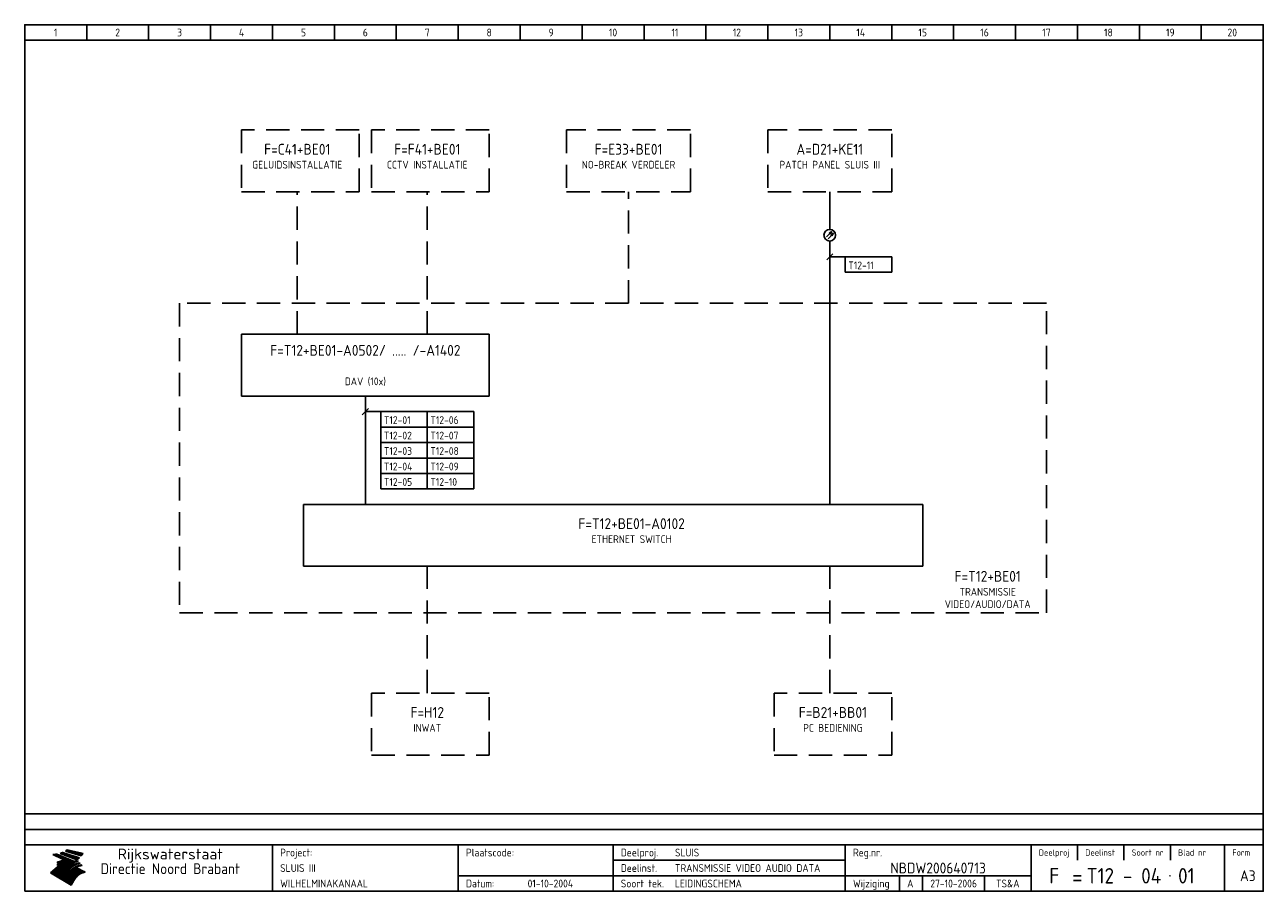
# Model space of a CAD drawing. Extents: x 10 to 410, y 10 to 290.
import ezdxf
from ezdxf.enums import TextEntityAlignment as Align

# ---------------------------------------------------------------- set-up
doc = ezdxf.new("R2010")
doc.units = 0
doc.header["$LTSCALE"] = 15
doc.header["$MEASUREMENT"] = 0
doc.linetypes.add('DASHED', pattern=[0.75, 0.5, -0.25])
doc.layers.get('0').update_dxf_attribs({"linetype": 'CONTINUOUS'})
for name, color, linetype in [('0-25', 7, 'CONTINUOUS'), ('0-35', 2, 'CONTINUOUS'), ('0-50', 3, 'CONTINUOUS'), ('B-25', 7, 'CONTINUOUS'), ('B-35', 2, 'CONTINUOUS'), ('S-25', 7, 'CONTINUOUS')]:
    doc.layers.add(name, color=color, linetype=linetype)
doc.styles.add('ISO', font='iso.shx')
doc.styles.get("Standard").update_dxf_attribs({"font": 'iso.shx'})

# ---------------------------------------------------------------- blocks, each defined once
blk = doc.blocks.new('0301B5')
at = {"layer": 'S-25'}
for p, q in [((15, 0), (0, 0)), ((0, 0), (0, -5)), ((15, -5), (15, 0)), ((0, -5), (15, -5))]:
    blk.add_line(p, q, dxfattribs=at)
at = {"layer": 'B-25', "style": 'ISO'}
blk.add_attdef('KA', (1, -4), '', height=2.5, dxfattribs=at)
blk = doc.blocks.new('KADERA3')
at = {"layer": '0-25'}
for p, q in [((30, 285), (30, 290)), ((50, 285), (50, 290)), ((70, 285), (70, 290)), ((90, 285), (90, 290)), ((110, 285), (110, 290)), ((130, 285), (130, 290)), ((150, 285), (150, 290)), ((170, 285), (170, 290)), ((190, 285), (190, 290)), ((210, 285), (210, 290)), ((230, 285), (230, 290)), ((250, 285), (250, 290)), ((270, 285), (270, 290)), ((290, 285), (290, 290)), ((310, 285), (310, 290)), ((330, 285), (330, 290)), ((350, 285), (350, 290)), ((370, 285), (370, 290)), ((390, 285), (390, 290)), ((10, 285), (410, 285)), ((410, 35), (10, 35)), ((410, 30), (10, 30)), ((350, 25), (350, 20)), ((365, 25), (365, 20)), ((380, 25), (380, 20)), ((200, 20), (275, 20)), ((150, 15), (335, 15)), ((292.5, 15), (292.5, 10)), ((300, 15), (300, 10)), ((320, 15), (320, 10))]:
    blk.add_line(p, q, dxfattribs=at)
at = {"layer": '0-25', "color": 7}
for p, q in [((19.1, 21.89), (25.12, 19)), ((19.1, 21.89), (25.12, 19)), ((19.17, 21.86), (20.7, 21.86)), ((19.29, 21.8), (20.83, 21.8)), ((19.4, 21.75), (20.96, 21.75)), ((19.52, 21.69), (21.09, 21.69)), ((19.64, 21.63), (21.22, 21.63)), ((19.74, 21.92), (20.56, 21.92)), ((19.75, 21.58), (21.36, 21.58)), ((19.87, 21.52), (21.49, 21.52)), ((19.99, 21.47), (21.62, 21.47)), ((20.11, 21.41), (21.75, 21.41)), ((20.22, 21.35), (21.88, 21.35)), ((20.25, 21.97), (20.43, 21.97)), ((20.34, 21.3), (22.02, 21.3)), ((20.38, 21.99), (26.02, 19.59)), ((20.38, 21.99), (26.02, 19.59)), ((20.46, 21.24), (22.15, 21.24)), ((20.57, 21.18), (22.28, 21.18)), ((20.69, 21.13), (22.41, 21.13)), ((20.81, 21.07), (22.55, 21.07)), ((20.92, 21.02), (22.68, 21.02)), ((21.04, 20.96), (22.81, 20.96)), ((21.16, 20.9), (22.94, 20.9)), ((21.27, 20.85), (23.07, 20.85)), ((21.39, 20.79), (23.21, 20.79)), ((21.47, 22.25), (26.83, 20.19)), ((21.47, 22.25), (26.83, 20.19)), ((21.49, 22.25), (23.07, 22.25)), ((21.51, 20.73), (23.34, 20.73)), ((21.6, 22.2), (23.25, 22.2)), ((21.63, 20.68), (23.47, 20.68)), ((21.65, 22.31), (22.89, 22.31)), ((21.74, 20.62), (23.6, 20.62)), ((21.75, 22.14), (23.42, 22.14)), ((21.8, 22.37), (22.71, 22.37)), ((21.86, 20.57), (23.73, 20.57)), ((21.9, 22.08), (23.6, 22.08)), ((21.94, 22.42), (22.53, 22.42)), ((21.98, 20.51), (23.87, 20.51)), ((22.04, 22.03), (23.78, 22.03)), ((22.06, 22.48), (22.36, 22.48)), ((22.09, 20.45), (24, 20.45)), ((22.18, 22.53), (27.65, 20.8)), ((22.18, 22.53), (27.65, 20.8)), ((22.19, 21.97), (23.96, 21.97)), ((22.21, 20.4), (24.13, 20.4)), ((22.33, 20.34), (24.26, 20.34)), ((22.34, 21.92), (24.13, 21.92)), ((22.37, 20), (23.08, 20)), ((22.44, 20.28), (24.4, 20.28)), ((22.48, 21.86), (24.31, 21.86)), ((22.49, 20.06), (23.04, 20.06)), ((22.56, 20.23), (24.53, 20.23)), ((22.61, 20.12), (22.93, 20.12)), ((22.63, 21.8), (24.49, 21.8)), ((22.68, 20.17), (24.66, 20.17)), ((22.71, 20.17), (22.82, 20.17)), ((23.11, 20.02), (22.77, 20.2)), ((23.11, 20.02), (22.77, 20.2)), ((22.78, 21.75), (24.67, 21.75)), ((22.79, 20.12), (24.79, 20.12)), ((22.91, 20.06), (24.92, 20.06)), ((22.92, 21.69), (24.85, 21.69)), ((23.03, 20), (25.06, 20)), ((23.07, 21.63), (25.02, 21.63)), ((23.14, 22.99), (28.22, 21.46)), ((23.14, 22.99), (28.22, 21.46)), ((23.15, 22.98), (25.33, 22.98)), ((23.22, 21.58), (25.2, 21.58)), ((23.23, 23.04), (25.09, 23.04)), ((23.32, 23.1), (24.84, 23.1)), ((23.34, 22.93), (25.57, 22.93)), ((23.36, 21.52), (25.38, 21.52)), ((23.4, 23.15), (24.6, 23.15)), ((23.49, 23.21), (24.36, 23.21)), ((23.51, 21.47), (25.56, 21.47)), ((23.52, 22.87), (25.81, 22.87)), ((23.57, 23.27), (24.12, 23.27)), ((23.64, 23.32), (23.87, 23.32)), ((23.66, 21.41), (25.74, 21.41)), ((23.7, 23.36), (28.82, 22.17)), ((23.7, 23.36), (28.82, 22.17)), ((23.71, 22.82), (26.06, 22.82)), ((23.8, 21.35), (25.91, 21.35)), ((23.9, 22.76), (26.3, 22.76)), ((23.95, 21.3), (26.09, 21.3)), ((24.09, 22.7), (26.54, 22.7)), ((24.09, 21.24), (26.27, 21.24)), ((24.24, 21.18), (26.45, 21.18)), ((24.27, 22.65), (26.78, 22.65)), ((24.39, 21.13), (26.62, 21.13)), ((24.46, 22.59), (27.03, 22.59)), ((24.53, 21.07), (26.8, 21.07)), ((24.65, 22.53), (27.27, 22.53)), ((24.68, 21.02), (26.98, 21.02)), ((24.83, 20.96), (27.16, 20.96)), ((24.84, 22.48), (27.51, 22.48)), ((24.97, 20.9), (27.34, 20.9)), ((25.02, 22.42), (27.75, 22.42)), ((25.12, 20.85), (27.51, 20.85)), ((25.21, 22.37), (28, 22.37)), ((25.27, 20.79), (27.63, 20.79)), ((25.4, 22.31), (28.24, 22.31)), ((25.41, 20.73), (27.57, 20.73)), ((25.56, 20.68), (27.51, 20.68)), ((25.58, 22.25), (28.48, 22.25)), ((25.71, 20.62), (27.44, 20.62)), ((25.77, 22.2), (28.72, 22.2)), ((25.85, 20.57), (27.37, 20.57)), ((25.96, 22.14), (28.79, 22.14)), ((26, 20.51), (27.29, 20.51)), ((26.15, 22.08), (28.75, 22.08)), ((26.15, 20.45), (27.22, 20.45)), ((26.29, 20.4), (27.14, 20.4)), ((26.33, 22.03), (28.71, 22.03)), ((26.44, 20.34), (27.06, 20.34)), ((26.52, 21.97), (28.66, 21.97)), ((26.59, 20.28), (26.97, 20.28)), ((26.71, 21.92), (28.62, 21.92)), ((26.73, 20.23), (26.89, 20.23)), ((26.9, 21.86), (28.57, 21.86)), ((27.08, 21.8), (28.52, 21.8)), ((27.27, 21.75), (28.48, 21.75)), ((27.46, 21.69), (28.43, 21.69)), ((27.65, 21.63), (28.38, 21.63)), ((27.83, 21.58), (28.33, 21.58)), ((28.02, 21.52), (28.28, 21.52)), ((28.21, 21.47), (28.22, 21.47)), ((20.58, 17.88), (18.3, 16)), ((20.58, 17.88), (18.3, 16)), ((24.94, 11.97), (18.3, 16)), ((24.94, 11.97), (18.3, 16)), ((18.31, 16.01), (20.96, 16.01)), ((18.38, 16.07), (21.46, 16.07)), ((18.45, 16.12), (21.88, 16.12)), ((18.52, 16.18), (22.15, 16.18)), ((18.59, 16.23), (22.38, 16.23)), ((18.65, 16.29), (22.58, 16.29)), ((18.72, 16.35), (22.75, 16.35)), ((18.79, 16.4), (22.91, 16.4)), ((18.86, 16.46), (20.6, 16.46)), ((18.93, 16.52), (20.6, 16.52)), ((18.99, 16.57), (20.6, 16.57)), ((19.06, 16.63), (20.6, 16.63)), ((19.13, 16.68), (20.6, 16.68)), ((19.2, 16.74), (20.6, 16.74)), ((19.27, 16.8), (20.6, 16.8)), ((19.33, 16.85), (21.07, 16.85)), ((19.4, 16.91), (21.55, 16.91)), ((19.47, 16.97), (21.88, 16.97)), ((19.54, 17.02), (22.13, 17.02)), ((19.61, 17.08), (22.34, 17.08)), ((19.67, 17.13), (20.6, 17.13)), ((19.74, 17.19), (20.6, 17.19)), ((19.81, 17.25), (20.6, 17.25)), ((19.88, 17.3), (20.6, 17.3)), ((19.95, 17.36), (20.6, 17.36)), ((20.01, 17.42), (20.6, 17.42)), ((20.08, 17.47), (20.93, 17.47)), ((20.15, 17.53), (21.26, 17.53)), ((20.22, 17.58), (21.51, 17.58)), ((20.29, 17.64), (21.72, 17.64)), ((20.35, 17.7), (21.9, 17.7)), ((20.42, 17.75), (22.07, 17.75)), ((20.49, 17.81), (22.22, 17.81)), ((20.56, 17.87), (22.36, 17.87)), ((20.6, 19.11), (20.58, 19.51)), ((20.6, 19.11), (20.58, 19.51)), ((20.58, 19.5), (22.09, 19.5)), ((20.58, 19.44), (21.95, 19.44)), ((20.59, 19.38), (21.79, 19.38)), ((20.59, 19.33), (21.62, 19.33)), ((20.59, 19.27), (21.42, 19.27)), ((20.6, 19.22), (21.2, 19.22)), ((20.6, 19.16), (20.93, 19.16)), ((20.6, 19.11), (20.69, 19.12)), ((20.6, 19.11), (20.69, 19.12)), ((20.6, 18.79), (20.77, 18.81)), ((20.6, 18.79), (20.77, 18.81)), ((20.6, 18.29), (20.6, 18.79)), ((20.6, 18.29), (20.6, 18.79)), ((20.6, 18.77), (22.46, 18.77)), ((20.6, 18.71), (22.33, 18.71)), ((20.6, 18.65), (22.19, 18.65)), ((20.6, 18.6), (22.04, 18.6)), ((20.6, 18.54), (21.87, 18.54)), ((20.6, 18.48), (21.68, 18.48)), ((20.6, 18.43), (21.46, 18.43)), ((20.6, 18.37), (21.21, 18.37)), ((20.6, 18.32), (20.87, 18.32)), ((20.6, 18.29), (20.88, 18.32)), ((20.6, 18.29), (20.88, 18.32)), ((20.6, 17.88), (20.86, 17.91)), ((20.6, 17.88), (20.86, 17.91)), ((20.6, 17.43), (20.97, 17.48)), ((20.6, 17.43), (20.97, 17.48)), ((20.6, 17.43), (20.6, 17.09)), ((20.6, 17.43), (20.6, 17.09)), ((20.6, 17.09), (21.26, 17.16)), ((20.6, 17.09), (21.26, 17.16)), ((20.6, 16.8), (21.37, 16.89)), ((20.6, 16.8), (21.37, 16.89)), ((20.6, 16.8), (20.6, 16.45)), ((20.6, 16.8), (20.6, 16.45)), ((20.6, 16.45), (21.56, 16.56)), ((20.6, 16.45), (21.56, 16.56)), ((20.6, 15.97), (21.67, 16.09)), ((20.6, 15.97), (21.67, 16.09)), ((20.7, 16.46), (23.06, 16.46)), ((20.9, 19.55), (22.23, 19.55)), ((20.9, 18.82), (22.59, 18.82)), ((20.98, 17.92), (22.5, 17.92)), ((21.02, 17.13), (22.53, 17.13)), ((21.19, 19.61), (22.35, 19.61)), ((21.2, 16.52), (23.2, 16.52)), ((21.32, 18.88), (22.71, 18.88)), ((21.32, 17.98), (22.62, 17.98)), ((21.42, 19.67), (22.47, 19.67)), ((21.47, 17.19), (22.7, 17.19)), ((21.59, 18.03), (22.74, 18.03)), ((21.61, 18.93), (22.82, 18.93)), ((21.62, 19.72), (22.59, 19.72)), ((21.72, 16.57), (23.32, 16.57)), ((21.77, 17.25), (22.85, 17.25)), ((21.8, 19.78), (22.69, 19.78)), ((21.8, 18.09), (22.85, 18.09)), ((21.84, 18.99), (22.92, 18.99)), ((21.96, 19.83), (22.79, 19.83)), ((21.99, 18.15), (22.95, 18.15)), ((22.01, 17.3), (22.99, 17.3)), ((22.03, 19.05), (23.03, 19.05)), ((22.1, 16.63), (23.44, 16.63)), ((22.11, 19.89), (22.89, 19.89)), ((22.16, 18.2), (23.05, 18.2)), ((22.21, 19.1), (23.12, 19.1)), ((22.21, 17.36), (23.12, 17.36)), ((22.24, 19.95), (22.99, 19.95)), ((22.31, 18.26), (23.15, 18.26)), ((22.36, 19.16), (23.22, 19.16)), ((22.38, 16.68), (23.56, 16.68)), ((22.39, 17.42), (23.24, 17.42)), ((22.45, 18.32), (23.24, 18.32)), ((22.51, 19.22), (23.3, 19.22)), ((22.56, 17.47), (23.36, 17.47)), ((22.59, 18.37), (23.33, 18.37)), ((22.6, 16.74), (23.66, 16.74)), ((22.64, 19.27), (23.39, 19.27)), ((22.71, 18.43), (23.42, 18.43)), ((22.71, 17.53), (23.47, 17.53)), ((22.77, 19.33), (23.47, 19.33)), ((22.79, 16.8), (23.77, 16.8)), ((22.83, 18.48), (23.5, 18.48)), ((22.84, 17.58), (23.57, 17.58)), ((22.89, 19.38), (23.55, 19.38)), ((22.94, 18.54), (23.58, 18.54)), ((22.96, 16.85), (23.86, 16.85)), ((22.97, 17.64), (23.67, 17.64)), ((23, 19.44), (23.63, 19.44)), ((23.04, 18.6), (23.66, 18.6)), ((23.1, 19.5), (23.72, 19.5)), ((23.1, 17.7), (23.77, 17.7)), ((23.12, 16.91), (23.96, 16.91)), ((23.14, 18.65), (23.74, 18.65)), ((23.15, 19.95), (25.19, 19.95)), ((23.21, 19.55), (23.8, 19.55)), ((23.21, 17.75), (23.86, 17.75)), ((23.21, 16.01), (28.9, 16.01)), ((23.24, 18.71), (23.82, 18.71)), ((23.26, 19.89), (25.32, 19.89)), ((23.26, 16.97), (24.05, 16.97)), ((23.3, 19.61), (23.88, 19.61)), ((23.32, 17.81), (23.95, 17.81)), ((23.33, 18.77), (23.91, 18.77)), ((23.37, 16.07), (29.08, 16.07)), ((23.38, 19.83), (25.45, 19.83)), ((23.39, 19.67), (23.81, 19.67)), ((23.39, 17.02), (24.14, 17.02)), ((23.42, 18.82), (23.99, 18.82)), ((23.42, 17.87), (24.03, 17.87)), ((23.45, 19.7), (23.58, 19.79)), ((23.45, 19.7), (23.58, 19.79)), ((23.48, 19.72), (23.7, 19.72)), ((23.5, 19.78), (25.58, 19.78)), ((23.51, 18.88), (24.07, 18.88)), ((23.51, 16.12), (29.27, 16.12)), ((23.52, 17.92), (24.11, 17.92)), ((23.52, 17.08), (24.22, 17.08)), ((23.54, 18.9), (24.3, 19.42)), ((23.54, 18.9), (24.3, 19.42)), ((23.56, 19.78), (23.59, 19.78)), ((23.56, 19.39), (23.9, 19.62)), ((23.56, 19.39), (23.9, 19.62)), ((23.58, 19.79), (23.9, 19.62)), ((23.58, 19.79), (23.9, 19.62)), ((23.59, 18.93), (24.15, 18.93)), ((23.61, 19.72), (25.72, 19.72)), ((23.62, 17.98), (24.2, 17.98)), ((23.63, 17.13), (24.3, 17.13)), ((23.65, 18.59), (24.62, 19.25)), ((23.65, 18.59), (24.62, 19.25)), ((29.41, 16.17), (23.65, 16.17)), ((23.67, 18.99), (24.23, 18.99)), ((23.71, 18.03), (24.28, 18.03)), ((23.73, 19.67), (25.85, 19.67)), ((23.75, 19.05), (24.32, 19.05)), ((23.75, 17.19), (24.38, 17.19)), ((23.77, 16.23), (29.47, 16.23)), ((23.79, 18.09), (24.36, 18.09)), ((23.83, 19.1), (24.4, 19.1)), ((23.85, 19.61), (25.98, 19.61)), ((23.85, 17.25), (24.46, 17.25)), ((23.88, 18.15), (24.44, 18.15)), ((23.89, 16.29), (29.36, 16.29)), ((23.92, 19.16), (24.48, 19.16)), ((23.94, 18.19), (25.23, 19.07)), ((23.94, 18.19), (25.23, 19.07)), ((23.95, 17.3), (24.55, 17.3)), ((23.96, 19.55), (25.96, 19.55)), ((23.96, 18.2), (24.53, 18.2)), ((24, 19.22), (24.56, 19.22)), ((24, 16.35), (29.24, 16.35)), ((24.04, 18.26), (24.61, 18.26)), ((24.05, 17.36), (24.63, 17.36)), ((24.06, 17.88), (25.34, 18.76)), ((24.06, 17.88), (25.34, 18.76)), ((24.08, 19.5), (25.88, 19.5)), ((24.08, 19.27), (24.58, 19.27)), ((24.11, 16.4), (29.13, 16.4)), ((24.13, 18.32), (24.69, 18.32)), ((24.14, 17.42), (24.71, 17.42)), ((24.16, 19.33), (24.47, 19.33)), ((24.2, 19.44), (25.79, 19.44)), ((24.21, 18.37), (24.77, 18.37)), ((24.21, 16.46), (29.02, 16.46)), ((24.23, 17.47), (24.79, 17.47)), ((24.24, 17.48), (25.52, 18.36)), ((24.24, 17.48), (25.52, 18.36)), ((24.25, 19.38), (24.36, 19.38)), ((24.29, 18.43), (24.85, 18.43)), ((24.3, 19.42), (24.62, 19.25)), ((24.3, 19.42), (24.62, 19.25)), ((24.31, 19.38), (25.71, 19.38)), ((24.31, 17.53), (24.87, 17.53)), ((24.31, 16.52), (28.91, 16.52)), ((24.35, 17.17), (25.64, 18.05)), ((24.35, 17.17), (25.64, 18.05)), ((24.37, 18.48), (24.94, 18.48)), ((24.39, 17.58), (24.96, 17.58)), ((24.4, 16.57), (28.79, 16.57)), ((24.43, 19.33), (25.62, 19.33)), ((24.45, 18.54), (25.02, 18.54)), ((24.47, 17.64), (25.04, 17.64)), ((24.49, 16.63), (28.68, 16.63)), ((24.54, 18.6), (25.1, 18.6)), ((24.55, 19.27), (25.54, 19.27)), ((24.56, 17.7), (25.12, 17.7)), ((24.57, 16.68), (28.57, 16.68)), ((24.62, 18.65), (25.18, 18.65)), ((24.63, 16.72), (25.91, 17.6)), ((24.63, 16.72), (25.91, 17.6)), ((24.64, 17.75), (25.2, 17.75)), ((24.66, 16.74), (28.45, 16.74)), ((24.67, 19.22), (25.45, 19.22)), ((24.7, 18.71), (25.27, 18.71)), ((24.72, 17.81), (25.29, 17.81)), ((24.74, 16.8), (28.34, 16.8)), ((24.78, 19.16), (25.37, 19.16)), ((24.78, 18.77), (25.34, 18.77)), ((24.8, 17.87), (25.37, 17.87)), ((24.82, 16.85), (28.23, 16.85)), ((24.87, 18.82), (25.4, 18.82)), ((24.89, 17.92), (25.45, 17.92)), ((24.9, 19.1), (25.28, 19.1)), ((24.9, 16.91), (28.11, 16.91)), ((24.95, 18.88), (25.45, 18.88)), ((24.97, 17.98), (25.53, 17.98)), ((24.99, 16.97), (28, 16.97)), ((25.02, 19.05), (25.2, 19.05)), ((25.03, 18.93), (25.51, 18.93)), ((25.05, 18.03), (25.61, 18.03)), ((25.07, 17.02), (27.89, 17.02)), ((25.11, 18.99), (25.57, 18.99)), ((26.02, 19.59), (25.12, 19)), ((26.02, 19.59), (25.12, 19)), ((25.13, 18.09), (25.68, 18.09)), ((25.15, 17.08), (27.77, 17.08)), ((25.19, 19.05), (25.63, 19.05)), ((25.21, 18.15), (25.75, 18.15)), ((25.23, 17.13), (27.66, 17.13)), ((25.26, 19.1), (25.7, 19.1)), ((25.3, 18.2), (25.82, 18.2)), ((25.31, 17.19), (27.55, 17.19)), ((25.33, 19.16), (25.77, 19.16)), ((25.38, 18.26), (25.89, 18.26)), ((25.39, 19.22), (25.85, 19.22)), ((25.4, 17.25), (27.43, 17.25)), ((25.46, 18.32), (25.97, 18.32)), ((25.47, 19.27), (25.93, 19.27)), ((25.48, 17.3), (27.32, 17.3)), ((25.54, 19.33), (26.03, 19.33)), ((25.54, 18.37), (26.06, 18.37)), ((25.56, 17.36), (27.21, 17.36)), ((25.62, 18.43), (26.14, 18.43)), ((25.63, 19.38), (26.13, 19.38)), ((25.64, 17.42), (27.1, 17.42)), ((25.7, 18.48), (26.24, 18.48)), ((25.72, 19.44), (26.24, 19.44)), ((25.73, 17.47), (26.98, 17.47)), ((25.79, 18.54), (26.34, 18.54)), ((25.81, 17.53), (26.87, 17.53)), ((25.82, 19.5), (26.36, 19.5)), ((25.89, 18.6), (26.46, 18.6)), ((25.89, 17.58), (26.76, 17.58)), ((25.93, 19.55), (26.53, 19.55)), ((25.96, 17.64), (26.64, 17.64)), ((25.99, 18.65), (26.58, 18.65)), ((26.04, 17.7), (26.59, 17.7)), ((26.06, 19.61), (26.85, 19.61)), ((26.1, 18.71), (26.72, 18.71)), ((26.12, 17.75), (26.67, 17.75)), ((26.2, 17.81), (26.76, 17.81)), ((26.21, 19.67), (27.23, 19.67)), ((26.23, 18.77), (26.89, 18.77)), ((26.29, 17.87), (26.86, 17.87)), ((26.37, 18.82), (27.09, 18.82)), ((26.39, 17.92), (26.97, 17.92)), ((26.44, 19.72), (27.18, 19.72)), ((26.49, 17.98), (27.09, 17.98)), ((26.53, 18.88), (27.34, 18.88)), ((26.56, 17.68), (29.54, 16.2)), ((26.56, 17.68), (29.54, 16.2)), ((26.6, 18.03), (27.22, 18.03)), ((26.72, 18.09), (27.38, 18.09)), ((26.73, 18.93), (27.66, 18.93)), ((26.85, 18.15), (27.56, 18.15)), ((26.99, 18.99), (27.9, 18.99)), ((27, 18.2), (27.8, 18.2)), ((27.13, 19.78), (27.25, 19.64)), ((27.13, 19.78), (27.25, 19.64)), ((27.18, 18.26), (28.13, 18.26)), ((27.26, 19.05), (27.84, 19.05)), ((27.39, 18.32), (28.47, 18.32)), ((27.7, 18.37), (28.49, 18.37)), ((27.78, 19.1), (27.93, 18.96)), ((27.78, 19.1), (27.93, 18.96)), ((28, 18.43), (28.44, 18.43)), ((28.29, 15.83), (29.54, 16.2)), ((28.29, 15.83), (29.54, 16.2)), ((28.39, 18.48), (28.54, 18.32)), ((28.39, 18.48), (28.54, 18.32)), ((29.54, 16.2), (29.45, 16.17)), ((29.54, 16.2), (29.45, 16.17)), ((29.46, 16.18), (29.47, 16.18)), ((18.38, 15.95), (20.6, 15.95)), ((18.47, 15.9), (20.6, 15.9)), ((18.57, 15.84), (20.6, 15.84)), ((18.66, 15.78), (20.6, 15.78)), ((18.75, 15.73), (20.6, 15.73)), ((18.85, 15.67), (20.6, 15.67)), ((18.94, 15.62), (20.6, 15.62)), ((19.03, 15.56), (27.83, 15.56)), ((19.12, 15.5), (27.75, 15.5)), ((19.22, 15.45), (27.66, 15.45)), ((19.31, 15.39), (27.58, 15.39)), ((19.4, 15.33), (27.5, 15.33)), ((19.49, 15.28), (27.43, 15.28)), ((19.59, 15.22), (27.36, 15.22)), ((19.68, 15.17), (27.29, 15.17)), ((19.77, 15.11), (27.22, 15.11)), ((19.86, 15.05), (27.15, 15.05)), ((19.96, 15), (27.09, 15)), ((20.05, 14.94), (27.02, 14.94)), ((20.14, 14.88), (26.96, 14.88)), ((20.24, 14.83), (26.9, 14.83)), ((20.33, 14.77), (26.84, 14.77)), ((20.42, 14.72), (26.79, 14.72)), ((20.51, 14.66), (26.73, 14.66)), ((20.6, 15.97), (20.6, 15.58)), ((20.6, 15.97), (20.6, 15.58)), ((20.6, 15.58), (21.95, 15.73)), ((20.6, 15.58), (21.95, 15.73)), ((20.61, 14.6), (26.68, 14.6)), ((20.7, 14.55), (26.62, 14.55)), ((20.79, 14.49), (26.57, 14.49)), ((20.88, 14.43), (26.52, 14.43)), ((20.94, 15.62), (27.92, 15.62)), ((20.98, 14.38), (26.47, 14.38)), ((21.07, 14.32), (26.42, 14.32)), ((21.16, 14.27), (26.38, 14.27)), ((21.25, 14.21), (26.33, 14.21)), ((21.35, 14.15), (26.29, 14.15)), ((21.44, 14.1), (26.24, 14.1)), ((21.45, 15.67), (28.01, 15.67)), ((21.53, 14.04), (26.2, 14.04)), ((21.63, 13.98), (26.16, 13.98)), ((21.72, 13.93), (26.12, 13.93)), ((21.81, 13.87), (26.08, 13.87)), ((21.9, 13.82), (26.04, 13.82)), ((21.96, 15.73), (28.11, 15.73)), ((22, 13.76), (26, 13.76)), ((22.09, 13.7), (25.96, 13.7)), ((22.18, 13.65), (25.93, 13.65)), ((22.27, 13.59), (25.89, 13.59)), ((22.34, 15.78), (28.21, 15.78)), ((22.37, 13.53), (25.86, 13.53)), ((22.46, 13.48), (25.82, 13.48)), ((22.55, 13.42), (25.79, 13.42)), ((22.62, 15.84), (28.33, 15.84)), ((22.65, 13.37), (25.76, 13.37)), ((22.74, 13.31), (25.73, 13.31)), ((22.83, 13.25), (25.69, 13.25)), ((22.84, 15.9), (28.52, 15.9)), ((22.92, 13.2), (25.66, 13.2)), ((23.02, 13.14), (25.63, 13.14)), ((23.04, 15.95), (28.71, 15.95)), ((23.11, 13.08), (25.59, 13.08)), ((23.2, 13.03), (25.56, 13.03)), ((23.29, 12.97), (25.53, 12.97)), ((23.39, 12.92), (25.5, 12.92)), ((23.48, 12.86), (25.46, 12.86)), ((23.57, 12.8), (25.43, 12.8)), ((23.66, 12.75), (25.4, 12.75)), ((23.76, 12.69), (25.36, 12.69)), ((23.85, 12.63), (25.33, 12.63)), ((23.94, 12.58), (25.3, 12.58)), ((24.04, 12.52), (25.26, 12.52)), ((24.13, 12.47), (25.23, 12.47)), ((24.22, 12.41), (25.2, 12.41)), ((24.31, 12.35), (25.17, 12.35)), ((24.41, 12.3), (25.13, 12.3)), ((24.5, 12.24), (25.1, 12.24)), ((24.59, 12.18), (25.07, 12.18)), ((24.68, 12.13), (25.03, 12.13)), ((24.78, 12.07), (25, 12.07)), ((24.87, 12.02), (24.97, 12.02)), ((24.94, 11.97), (25.81, 13.45)), ((24.94, 11.97), (25.81, 13.45))]:
    blk.add_line(p, q, dxfattribs=at)
for centre, radius, start, end in [((19.15, 29.7), 7.8, 269.6055, 279.0886), ((19.15, 29.7), 7.8, 269.6055, 279.0886), ((19.93, 25.38), 5.91, 276.3402, 298.7463), ((19.93, 25.38), 5.91, 276.3402, 298.7463), ((19.84, 25.09), 6.03, 278.129, 302.868), ((19.84, 25.09), 6.03, 278.129, 302.868), ((19.84, 27.26), 5.27, 288.0217, 296.3084), ((19.84, 27.26), 5.27, 288.0217, 296.3084), ((20.49, 27.56), 5.28, 300.0654, 307.393), ((20.49, 27.56), 5.28, 300.0654, 307.393), ((24.11, 24.7), 5.26, 301.1147, 312.2814), ((24.11, 24.7), 5.26, 301.1147, 312.2814), ((21.95, 27.32), 8.59, 316.9248, 323.1399), ((21.95, 27.32), 8.59, 316.9248, 323.1399), ((20.21, 23.78), 5.91, 273.6149, 304.3803), ((20.21, 23.78), 5.91, 273.6149, 304.3803), ((20.35, 24.56), 5.76, 274.164, 302.5474), ((20.35, 24.56), 5.76, 274.164, 302.5474), ((20.05, 24.28), 6.02, 277.9472, 305.7139), ((20.05, 24.28), 6.02, 277.9472, 305.7139), ((20.04, 23.49), 6.09, 278.8115, 306.4242), ((20.04, 23.49), 6.09, 278.8115, 306.4242), ((20.53, 23.07), 5.96, 277.0519, 304.973), ((20.53, 23.07), 5.96, 277.0519, 304.973), ((20.72, 22.76), 5.91, 276.3402, 304.3803), ((20.72, 22.76), 5.91, 276.3402, 304.3803), ((21.06, 22.34), 5.81, 274.9043, 303.1745), ((21.06, 22.34), 5.81, 274.9043, 303.1745), ((20.82, 22.06), 6.04, 278.1111, 305.8489), ((20.82, 22.06), 6.04, 278.1111, 305.8489), ((21.3, 21.6), 5.91, 276.3402, 304.3803), ((21.3, 21.6), 5.91, 276.3402, 304.3803), ((27.05, 17.17), 2.63, 107.4286, 133.7799), ((27.05, 17.17), 2.63, 107.4286, 133.7799), ((27.45, 16.91), 2.81, 110.4143, 138.7411), ((27.45, 16.91), 2.81, 110.4143, 138.7411), ((27.57, 15.64), 3.4, 98.1566, 126.9045), ((27.57, 15.64), 3.4, 98.1566, 126.9045), ((27.91, 15.54), 3.39, 100.5835, 132.088), ((27.91, 15.54), 3.39, 100.5835, 132.088), ((28.21, 14.74), 3.67, 95.7581, 128.7216), ((28.21, 14.74), 3.67, 95.7581, 128.7216), ((27.01, 16.84), 2.93, 87.7348, 104.8316), ((27.01, 16.84), 2.93, 87.7348, 104.8316), ((27.37, 15.71), 3.93, 91.7838, 103.2817), ((27.37, 15.71), 3.93, 91.7838, 103.2817), ((28.4, 15.05), 3.21, 96.3886, 125.0052), ((28.4, 15.05), 3.21, 96.3886, 125.0052), ((27.82, 16.31), 2.8, 90.634, 105.1984), ((27.82, 16.31), 2.8, 90.634, 105.1984), ((28.19, 15.04), 3.93, 93.8342, 103.2817), ((28.19, 15.04), 3.93, 93.8342, 103.2817), ((28.58, 15.69), 2.8, 93.8141, 105.1984), ((28.58, 15.69), 2.8, 93.8141, 105.1984), ((28.95, 14.41), 3.93, 96.0135, 103.2817), ((28.95, 14.41), 3.93, 96.0135, 103.2817), ((31.24, 10.26), 6.3, 117.9568, 149.6251), ((31.24, 10.26), 6.3, 117.9568, 149.6251)]:
    blk.add_arc(centre, radius, start, end, dxfattribs=at)
at = {"layer": '0-35'}
for p, q in [((90, 25), (90, 10)), ((150, 25), (150, 10)), ((200, 25), (200, 10)), ((275, 25), (275, 10)), ((335, 25), (335, 10)), ((397.5, 25), (397.5, 10))]:
    blk.add_line(p, q, dxfattribs=at)
at = {"layer": '0-50'}
for p, q in [((10, 25), (410, 25)), ((348.75, 15), (351.25, 15)), ((348.75, 13.5), (351.25, 13.5))]:
    blk.add_line(p, q, dxfattribs=at)
blk.add_lwpolyline([(10, 10), (410, 10), (410, 290), (10, 290)], close=True, dxfattribs=at)
at = {"layer": '0-50', "const_width": 0.25}
blk.add_lwpolyline([(379.75, 15, 1), (380, 15, 1)], format="xyb", close=True, dxfattribs=at)
at = {"layer": '0-25', "style": 'ISO'}
for s, height, p in [('Project:', 2.5, (92.5, 22.5)), ('Plaatscode:', 2.5, (152.5, 22.5)), ('Deelproj.', 2.5, (202.5, 22.5)), ('Reg.nr.', 2.5, (277.5, 22.5)), ('Deelproj', 2, (337.5, 22.5)), ('Deelinst', 2, (352.5, 22.5)), ('Soort nr', 2, (367.5, 22.5)), ('Blad nr', 2, (382.5, 22.5)), ('Form', 2, (400, 22.5)), ('Deelinst.', 2.5, (202.5, 17.5)), ('Datum:', 2.5, (152.5, 12.5)), ('Soort tek.', 2.5, (202.5, 12.5)), ('Wijziging', 2.5, (277.5, 12.5))]:
    blk.add_text(s, height=height, dxfattribs=at).set_placement(p, align=Align.MIDDLE_LEFT)
for tag, p in [('STR1', (20, 287.5)), ('STR2', (40, 287.5)), ('STR3', (60, 287.5)), ('STR4', (80, 287.5)), ('STR5', (100, 287.5)), ('STR6', (120, 287.5)), ('STR7', (140, 287.5)), ('STR8', (160, 287.5)), ('STR9', (180, 287.5)), ('STR10', (200, 287.5)), ('STR11', (220, 287.5)), ('STR12', (240, 287.5)), ('STR13', (260, 287.5)), ('STR14', (280, 287.5)), ('STR15', (300, 287.5)), ('STR16', (320, 287.5)), ('STR17', (340, 287.5)), ('STR18', (360, 287.5)), ('STR19', (380, 287.5)), ('STR20', (400, 287.5)), ('W', (180, 12.5)), ('Z', (310, 12.5)), ('Y', (327.5, 12.5))]:
    blk.add_attdef(tag, text='', height=2.5, dxfattribs=at).set_placement(p, align=Align.MIDDLE)
for tag, p in [('N', (220, 22.5)), ('B', (92.5, 17.5)), ('P', (220, 17.5)), ('C', (92.5, 12.5)), ('U', (220, 12.5)), ('REV', (295, 12.5))]:
    blk.add_attdef(tag, text='', height=2.5, dxfattribs=at).set_placement(p, align=Align.MIDDLE_LEFT)
at = {"layer": '0-35', "style": 'ISO', "width": 1.00614}
blk.add_text('Rijkswaterstaat', height=3.5, dxfattribs=at).set_placement((40, 20.28), (74, 20.28), align=Align.FIT)
at = {"layer": '0-35', "color": 2, "style": 'ISO', "width": 0.948867}
blk.add_text('Directie Noord Brabant', height=3.5, dxfattribs=at).set_placement((34.5, 15.53), (79.5, 15.53), align=Align.FIT)
at = {"layer": '0-35', "style": 'ISO'}
for tag, p in [('X', (178.5, 17.5)), ('FORM', (402.5, 15))]:
    blk.add_attdef(tag, text='', height=3.5, dxfattribs=at).set_placement(p, align=Align.MIDDLE_LEFT)
blk.add_attdef('RNR', text='', height=3.5, dxfattribs=at).set_placement((305, 17.5), align=Align.MIDDLE)
at = {"layer": '0-50', "style": 'ISO'}
for tag, p in [('M', (342.5, 15)), ('O', (365, 15))]:
    blk.add_attdef(tag, text='', height=5, dxfattribs=at).set_placement(p, align=Align.MIDDLE)
blk.add_attdef('Q', text='', height=5, dxfattribs=at).set_placement((382.5, 15), align=Align.MIDDLE_LEFT)

msp = doc.modelspace()

# ---------------------------------------------------------------- linework, layer by layer
at = {"color": 0, "linetype": 'Continuous'}
for p, q in [((270.69, 223.21), (268.92, 221.44)), ((271.2, 222.64), (269.43, 220.87)), ((270.69, 223.21), (269.8, 222.65)), ((270.13, 222.32), (269.8, 222.65)), ((269.86, 222.65), (270.58, 223.1)), ((270.13, 222.37), (269.86, 222.65)), ((269.91, 222.64), (270.47, 222.99)), ((270.12, 222.43), (269.91, 222.64)), ((269.97, 222.63), (270.36, 222.88)), ((270.12, 222.49), (269.97, 222.63)), ((270.02, 222.63), (270.25, 222.77)), ((270.11, 222.54), (270.02, 222.63)), ((270.08, 222.62), (270.14, 222.66)), ((270.1, 222.6), (270.08, 222.62)), ((270.14, 222.66), (270.1, 222.6)), ((270.25, 222.77), (270.11, 222.54)), ((270.47, 222.99), (270.12, 222.43)), ((270.36, 222.88), (270.12, 222.49)), ((270.69, 223.21), (270.13, 222.32)), ((270.58, 223.1), (270.13, 222.37)), ((271.2, 222.64), (270.31, 222.09)), ((270.65, 221.75), (270.31, 222.09)), ((270.37, 222.08), (271.09, 222.53)), ((270.64, 221.81), (270.37, 222.08)), ((270.42, 222.07), (270.98, 222.42)), ((270.63, 221.86), (270.42, 222.07)), ((270.48, 222.07), (270.87, 222.31)), ((270.63, 221.92), (270.48, 222.07)), ((270.53, 222.06), (270.76, 222.2)), ((270.62, 221.98), (270.53, 222.06)), ((270.59, 222.05), (270.65, 222.09)), ((270.61, 222.03), (270.59, 222.05)), ((270.65, 222.09), (270.61, 222.03)), ((270.76, 222.2), (270.62, 221.98)), ((270.98, 222.42), (270.63, 221.86)), ((270.87, 222.31), (270.63, 221.92)), ((271.09, 222.53), (270.64, 221.81)), ((271.2, 222.64), (270.65, 221.75))]:
    msp.add_line(p, q, dxfattribs=at)
at = {"layer": '0-25'}
msp.add_circle((270, 222), 1.89, dxfattribs=at)
at = {"layer": 'S-25', "linetype": 'DASHED'}
for p, q in [((118, 256), (80, 256)), ((80, 256), (80, 236)), ((118, 236), (118, 256)), ((122, 256), (122, 236)), ((160, 256), (122, 256)), ((160, 236), (160, 256)), ((225, 256), (185.01, 256)), ((185.01, 256), (185.01, 236)), ((225, 236), (225, 256)), ((290, 256), (250.01, 256)), ((250.01, 256), (250.01, 236)), ((290, 236), (290, 256)), ((80, 236), (118, 236)), ((98, 190), (98, 236)), ((122, 236), (160, 236)), ((140, 190), (140, 236)), ((185.01, 236), (225, 236)), ((205, 200), (205, 236)), ((250.01, 236), (290, 236)), ((140, 74), (140, 115)), ((270.03, 74), (270.03, 115)), ((122, 74), (122, 54)), ((160, 74), (122, 74)), ((160, 54), (160, 74)), ((290, 74), (252, 74)), ((252, 74), (252, 54)), ((290, 54), (290, 74)), ((122, 54), (160, 54)), ((252, 54), (290, 54))]:
    msp.add_line(p, q, dxfattribs=at)
at = {"layer": 'S-25'}
for p, q in [((270, 223.89), (270, 236)), ((270, 135), (270, 220.11)), ((269, 214), (271, 216)), ((270, 215), (275, 215)), ((80.01, 190), (80.01, 170)), ((80.01, 190), (159.99, 190)), ((159.99, 190), (159.99, 170)), ((80.01, 170), (159.99, 170)), ((120, 135), (120, 170)), ((119, 164), (121, 166)), ((120, 165), (125, 165)), ((100.01, 135), (100.01, 115)), ((100.01, 135), (300.01, 135)), ((300.01, 115), (300.01, 135)), ((100.01, 115), (300.01, 115))]:
    msp.add_line(p, q, dxfattribs=at)
at = {"layer": 'S-25', "linetype": 'DASHED'}
msp.add_lwpolyline([(60, 100), (340, 100), (340, 200), (60, 200)], close=True, dxfattribs=at)

# ---------------------------------------------------------------- block references
for p, values in [((275, 215), {'KA': 'T12-11'}), ((125, 165), {'KA': 'T12-01'}), ((140, 165), {'KA': 'T12-06'}), ((125, 160), {'KA': 'T12-02'}), ((140, 160), {'KA': 'T12-07'}), ((125, 155), {'KA': 'T12-03'}), ((140, 155), {'KA': 'T12-08'}), ((125, 150), {'KA': 'T12-04'}), ((140, 150), {'KA': 'T12-09'}), ((125, 145), {'KA': 'T12-05'}), ((140, 145), {'KA': 'T12-10'})]:
    msp.add_blockref('0301B5', p).add_auto_attribs(values)
at = {"layer": 'S-25'}
ref = msp.add_blockref('KADERA3', (0, 0), dxfattribs=at)
ref.add_attrib('B', 'SLUIS III', dxfattribs={"layer": '0-25', "height": 2.5, "style": 'ISO'}).set_placement((92.5, 17.5), align=Align.MIDDLE_LEFT)
ref.add_attrib('C', 'WILHELMINAKANAAL', dxfattribs={"layer": '0-25', "height": 2.5, "style": 'ISO'}).set_placement((92.5, 12.5), align=Align.MIDDLE_LEFT)
ref.add_attrib('N', 'SLUIS', dxfattribs={"layer": '0-25', "height": 2.5, "style": 'ISO'}).set_placement((220, 22.5), align=Align.MIDDLE_LEFT)
ref.add_attrib('P', 'TRANSMISSIE VIDEO AUDIO DATA', dxfattribs={"layer": '0-25', "height": 2.5, "style": 'ISO'}).set_placement((220, 17.5), align=Align.MIDDLE_LEFT)
ref.add_attrib('U', 'LEIDINGSCHEMA', dxfattribs={"layer": '0-25', "height": 2.5, "style": 'ISO'}).set_placement((220, 12.5), align=Align.MIDDLE_LEFT)
ref.add_attrib('M', 'F', dxfattribs={"layer": '0-50', "height": 5, "style": 'ISO'}).set_placement((342.5, 15), align=Align.MIDDLE)
ref.add_attrib('O', 'T12 - 04', dxfattribs={"layer": '0-50', "height": 5, "style": 'ISO'}).set_placement((365, 15), align=Align.MIDDLE)
ref.add_attrib('Q', '01', dxfattribs={"layer": '0-50', "height": 5, "style": 'ISO'}).set_placement((382.5, 15), align=Align.MIDDLE_LEFT)
ref.add_attrib('RNR', 'NBDW200640713', dxfattribs={"layer": '0-35', "height": 3.5, "style": 'ISO'}).set_placement((305, 17.5), align=Align.MIDDLE)
ref.add_attrib('W', '01-10-2004', dxfattribs={"layer": '0-25', "height": 2.5, "style": 'ISO'}).set_placement((179.75, 12.5), align=Align.MIDDLE)
ref.add_attrib('FORM', 'A3', dxfattribs={"layer": '0-35', "height": 3.5, "style": 'ISO'}).set_placement((402.5, 15), align=Align.MIDDLE_LEFT)
ref.add_attrib('REV', 'A', dxfattribs={"layer": '0-25', "height": 2.5, "style": 'ISO'}).set_placement((295, 12.5), align=Align.MIDDLE_LEFT)
ref.add_attrib('Z', '27-10-2006', dxfattribs={"layer": '0-25', "height": 2.5, "style": 'ISO'}).set_placement((310, 12.5), align=Align.MIDDLE)
ref.add_attrib('Y', 'TS&A', dxfattribs={"layer": '0-25', "height": 2.5, "style": 'ISO'}).set_placement((327.5, 12.5), align=Align.MIDDLE)
ref.add_attrib('STR1', '1', dxfattribs={"layer": '0-25', "height": 2.5, "style": 'ISO'}).set_placement((20, 287.5), align=Align.MIDDLE)
ref.add_attrib('STR2', '2', dxfattribs={"layer": '0-25', "height": 2.5, "style": 'ISO'}).set_placement((40, 287.5), align=Align.MIDDLE)
ref.add_attrib('STR3', '3', dxfattribs={"layer": '0-25', "height": 2.5, "style": 'ISO'}).set_placement((60, 287.5), align=Align.MIDDLE)
ref.add_attrib('STR4', '4', dxfattribs={"layer": '0-25', "height": 2.5, "style": 'ISO'}).set_placement((80, 287.5), align=Align.MIDDLE)
ref.add_attrib('STR5', '5', dxfattribs={"layer": '0-25', "height": 2.5, "style": 'ISO'}).set_placement((100, 287.5), align=Align.MIDDLE)
ref.add_attrib('STR6', '6', dxfattribs={"layer": '0-25', "height": 2.5, "style": 'ISO'}).set_placement((120, 287.5), align=Align.MIDDLE)
ref.add_attrib('STR7', '7', dxfattribs={"layer": '0-25', "height": 2.5, "style": 'ISO'}).set_placement((140, 287.5), align=Align.MIDDLE)
ref.add_attrib('STR8', '8', dxfattribs={"layer": '0-25', "height": 2.5, "style": 'ISO'}).set_placement((160, 287.5), align=Align.MIDDLE)
ref.add_attrib('STR9', '9', dxfattribs={"layer": '0-25', "height": 2.5, "style": 'ISO'}).set_placement((180, 287.5), align=Align.MIDDLE)
ref.add_attrib('STR10', '10', dxfattribs={"layer": '0-25', "height": 2.5, "style": 'ISO'}).set_placement((200, 287.5), align=Align.MIDDLE)
ref.add_attrib('STR11', '11', dxfattribs={"layer": '0-25', "height": 2.5, "style": 'ISO'}).set_placement((220, 287.5), align=Align.MIDDLE)
ref.add_attrib('STR12', '12', dxfattribs={"layer": '0-25', "height": 2.5, "style": 'ISO'}).set_placement((240, 287.5), align=Align.MIDDLE)
ref.add_attrib('STR13', '13', dxfattribs={"layer": '0-25', "height": 2.5, "style": 'ISO'}).set_placement((260, 287.5), align=Align.MIDDLE)
ref.add_attrib('STR14', '14', dxfattribs={"layer": '0-25', "height": 2.5, "style": 'ISO'}).set_placement((280, 287.5), align=Align.MIDDLE)
ref.add_attrib('STR15', '15', dxfattribs={"layer": '0-25', "height": 2.5, "style": 'ISO'}).set_placement((300, 287.5), align=Align.MIDDLE)
ref.add_attrib('STR16', '16', dxfattribs={"layer": '0-25', "height": 2.5, "style": 'ISO'}).set_placement((320, 287.5), align=Align.MIDDLE)
ref.add_attrib('STR17', '17', dxfattribs={"layer": '0-25', "height": 2.5, "style": 'ISO'}).set_placement((340, 287.5), align=Align.MIDDLE)
ref.add_attrib('STR18', '18', dxfattribs={"layer": '0-25', "height": 2.5, "style": 'ISO'}).set_placement((360, 287.5), align=Align.MIDDLE)
ref.add_attrib('STR19', '19', dxfattribs={"layer": '0-25', "height": 2.5, "style": 'ISO'}).set_placement((380, 287.5), align=Align.MIDDLE)
ref.add_attrib('STR20', '20', dxfattribs={"layer": '0-25', "height": 2.5, "style": 'ISO'}).set_placement((400, 287.5), align=Align.MIDDLE)

# ---------------------------------------------------------------- texts
at = {"layer": 'B-25'}
for s, p in [('GELUIDSINSTALLATIE', (98, 244.78)), ('CCTV INSTALLATIE', (140, 244.78)), ('NO-BREAK VERDELER', (205, 244.78)), ('PATCH PANEL SLUIS III', (270, 244.78)), ('DAV (10x)', (120, 174.78)), ('ETHERNET SWITCH', (206, 123.78)), ('TRANSMISSIE', (321, 106.78)), ('VIDEO/AUDIO/DATA', (321, 102.78)), ('INWAT', (140, 62.78)), ('PC BEDIENING', (271, 62.78))]:
    msp.add_text(s, height=2.5, dxfattribs=at).set_placement(p, align=Align.MIDDLE)
at = {"layer": 'B-35'}
for s, p in [('F=C41+BE01', (98, 249.78)), ('F=F41+BE01', (140, 249.78)), ('F=E33+BE01', (205, 249.78)), ('A=D21+KE11', (270, 249.78)), ('F=T12+BE01-A0502/ ..... /-A1402', (120, 184.78)), ('F=T12+BE01-A0102', (206, 128.78)), ('F=T12+BE01', (321, 111.78)), ('F=H12', (140, 67.78)), ('F=B21+BB01', (271, 67.78))]:
    msp.add_text(s, height=3.5, dxfattribs=at).set_placement(p, align=Align.MIDDLE)

doc.saveas('drawing.dxf')
